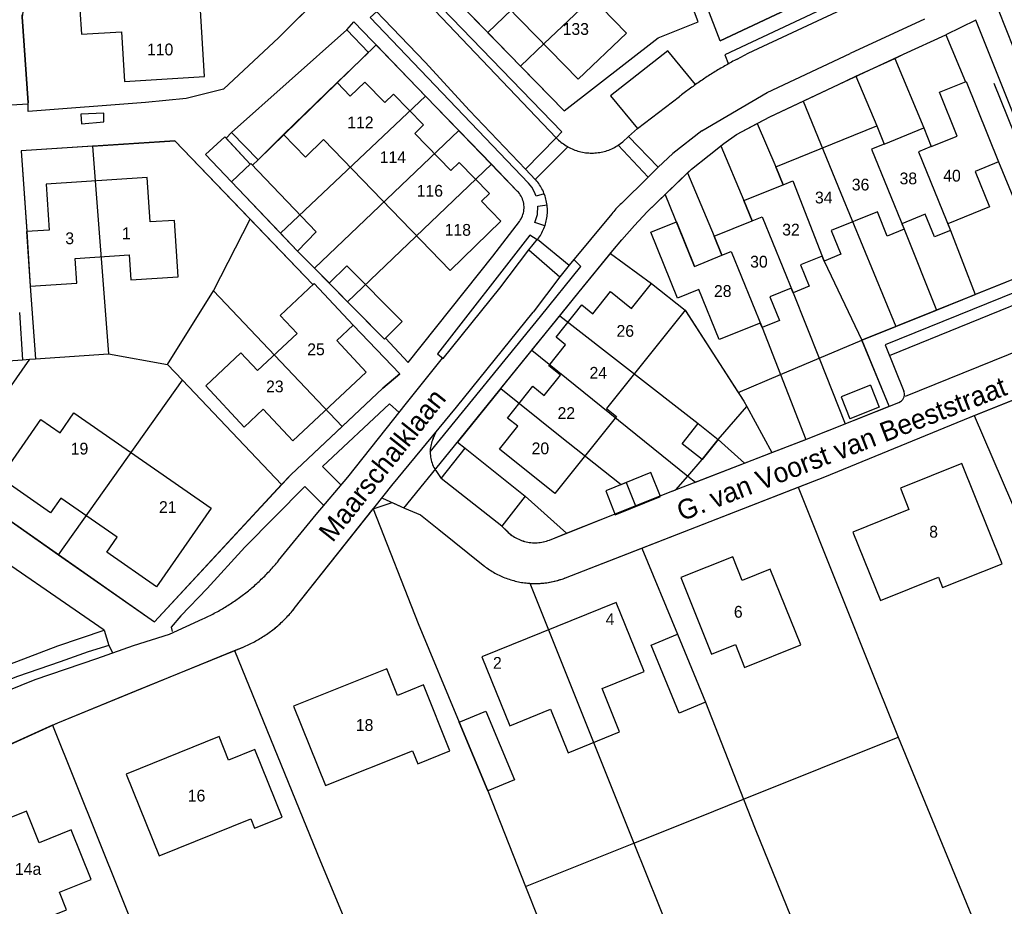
# Model space of a CAD drawing. Extents: x 123992 to 125854, y 449108 to 451911.
# Tile 24 of 175: x 125240 to 125365, y 449791 to 449903. Entities that reach past the tile are written whole.
import ezdxf
from ezdxf.enums import TextEntityAlignment as Align

# ---------------------------------------------------------------- set-up
doc = ezdxf.new("R2010")
doc.units = 0
for name, color, linetype in [('DEFAULT_0', 9, 'CONTINUOUS'), ('DEFAULT_113', 2, 'CONTINUOUS'), ('DEFAULT_117', 3, 'CONTINUOUS'), ('DEFAULT_21', 8, 'CONTINUOUS'), ('DEFAULT_4', 1, 'CONTINUOUS'), ('DEFAULT_6', 1, 'CONTINUOUS'), ('DEFAULT_79', 9, 'CONTINUOUS'), ('DEFAULT_80', 9, 'CONTINUOUS'), ('DEFAULT_99', 9, 'CONTINUOUS')]:
    doc.layers.add(name, color=color, linetype=linetype)

msp = doc.modelspace()

# ---------------------------------------------------------------- linework, layer by layer
at = {"layer": 'DEFAULT_0'}
msp.add_line((125326.03, 449872.015), (125322.321, 449881.168), dxfattribs=at)
at = {"layer": 'DEFAULT_21'}
for points in [[(125353.944, 449912.27), (125329.311, 449900.673), (125318.831, 449927.861), (125328.269, 449931.531), (125329.699, 449927.854), (125336.654, 449930.558), (125335.201, 449934.217), (125339.416, 449935.868), (125344.255, 449937.788), (125353.944, 449912.27)], [(125303.939, 449897.458), (125309.482, 449891.77), (125321.442, 449901.044), (125326.501, 449903.083), (125324.773, 449907.717), (125324.892, 449907.764), (125322.592, 449913.547)], [(125278.304, 449906.212), (125273.171, 449901.098), (125266.151, 449894.53), (125261.404, 449893.361), (125256.222, 449892.834), (125241.299, 449891.691), (125241.306, 449892.79), (125240.538, 449903.725), (125240.571, 449903.964)], [(125295.577, 449906.038), (125299.765, 449901.741)], [(125306.948, 449900.327), (125313.088, 449906.18)], [(125302.821, 449904.654), (125299.765, 449901.741)], [(125299.765, 449901.741), (125303.939, 449897.458)], [(125351.508, 449898.446), (125352.63, 449898.965), (125358.019, 449901.422), (125360.484, 449895.474), (125360.565, 449895.507), (125364.706, 449885.293), (125366.808, 449880.157)], [(125273.383, 449876.218), (125267.154, 449882.745), (125263.858, 449886.22), (125266.307, 449888.49), (125269.53, 449885.011), (125269.619, 449885.096), (125269.835, 449884.869), (125270.549, 449885.55), (125285.574, 449900.158), (125291.852, 449893.655)], [(125306.948, 449900.327), (125303.939, 449897.458)], [(125346.577, 449896.167), (125351.508, 449898.446)], [(125351.508, 449898.446), (125355.197, 449889.6), (125356.152, 449887.243), (125354.522, 449886.582), (125358.575, 449876.586), (125361.726, 449868.432)], [(125339.856, 449893.017), (125344.428, 449895.173), (125346.577, 449896.167)], [(125346.577, 449896.167), (125349.207, 449889.853), (125350.141, 449887.551), (125348.561, 449886.911), (125352.688, 449876.728), (125356.823, 449866.463)], [(125273.383, 449876.218), (125291.852, 449893.655)], [(125291.852, 449893.655), (125296.07, 449889.284)], [(125333.993, 449890.154), (125335.625, 449891.022), (125339.856, 449893.017)], [(125339.856, 449893.017), (125344.666, 449881.315), (125351.632, 449864.378)], [(125329.396, 449887.334), (125329.763, 449887.628), (125331.383, 449888.766), (125333.993, 449890.154)], [(125333.993, 449890.154), (125336.388, 449884.656), (125337.306, 449882.393), (125338.53, 449882.874), (125342.282, 449873.314), (125342.535, 449872.689), (125347.313, 449862.643)], [(125277.737, 449871.777), (125296.07, 449889.284)], [(125296.07, 449889.284), (125300.217, 449884.987)], [(125249.48, 449887.28), (125240.447, 449886.68), (125241.139, 449876.431), (125241.576, 449869.484), (125242.249, 449860.247)], [(125249.48, 449887.28), (125259.968, 449887.977), (125269.552, 449878)], [(125249.48, 449887.28), (125251.553, 449860.894)], [(125325.132, 449883.882), (125325.641, 449884.374), (125327.922, 449886.151), (125329.396, 449887.334)], [(125329.396, 449887.334), (125332.326, 449880.374), (125333.369, 449877.801), (125334.657, 449878.323), (125338.579, 449868.646), (125341.88, 449860.341)], [(125281.94, 449867.498), (125300.217, 449884.987)], [(125300.217, 449884.987), (125303.549, 449881.535)], [(125315.352, 449873.649), (125315.657, 449874.021), (125316.816, 449875.389), (125318.417, 449877.187), (125320.018, 449878.943), (125325.132, 449883.882)], [(125325.132, 449883.882), (125328.527, 449875.839), (125329.505, 449873.424), (125330.703, 449873.91), (125334.627, 449864.234), (125336.961, 449858.256)], [(125303.775, 449877.734), (125303.89, 449877.897), (125303.994, 449878.068), (125304.086, 449878.246), (125304.166, 449878.429), (125304.233, 449878.617), (125304.287, 449878.81), (125304.328, 449879.006), (125304.355, 449879.204), (125304.368, 449879.403), (125304.368, 449879.603), (125304.355, 449879.803), (125304.327, 449880.001), (125304.287, 449880.197), (125304.233, 449880.389), (125304.166, 449880.578), (125304.086, 449880.761), (125303.994, 449880.938), (125303.89, 449881.109), (125303.774, 449881.272), (125303.648, 449881.427), (125303.549, 449881.535)], [(125264.901, 449868.92), (125269.552, 449878)], [(125269.552, 449878), (125277.534, 449869.69), (125277.67, 449869.817), (125282.624, 449864.532), (125288.586, 449858.358), (125286.434, 449856.514), (125281.256, 449851.66)], [(125281.94, 449867.498), (125286.637, 449862.758), (125286.752, 449862.872), (125289.615, 449859.81), (125300.42, 449873.31), (125303.775, 449877.734)], [(125273.383, 449876.218), (125275.561, 449873.947), (125277.737, 449871.777)], [(125308.909, 449865.746), (125311.368, 449868.784), (125315.352, 449873.649)], [(125315.352, 449873.649), (125320.595, 449869.854), (125324.863, 449866.442), (125331.604, 449855.987)], [(125369.894, 449872.619), (125370.213, 449871.841), (125361.726, 449868.432)], [(125277.737, 449871.777), (125279.608, 449869.877), (125281.94, 449867.498)], [(125259.05, 449859.553), (125264.901, 449868.92)], [(125264.901, 449868.92), (125281.256, 449851.66)], [(125356.823, 449866.463), (125361.726, 449868.432)], [(125240.235, 449866.16), (125240.612, 449860.133)], [(125351.632, 449864.378), (125356.823, 449866.463)], [(125305.35, 449861.347), (125308.909, 449865.746)], [(125308.909, 449865.746), (125326.511, 449852.03), (125329.039, 449850.025)], [(125347.313, 449862.643), (125351.632, 449864.378)], [(125341.88, 449860.341), (125347.313, 449862.643)], [(125350.782, 449854.228), (125347.313, 449862.643)], [(125301.428, 449856.501), (125305.229, 449861.198), (125305.35, 449861.347)], [(125305.35, 449861.347), (125325.185, 449845.36)], [(125217.588, 449858.532), (125240.612, 449860.133)], [(125231.065, 449845.259), (125233.265, 449848.304), (125237.192, 449854.093), (125241.536, 449860.197)], [(125240.612, 449860.133), (125241.536, 449860.197)], [(125241.536, 449860.197), (125242.249, 449860.247)], [(125242.249, 449860.247), (125251.553, 449860.894)], [(125251.553, 449860.894), (125259.05, 449859.553)], [(125336.961, 449858.256), (125341.88, 449860.341)], [(125341.88, 449860.341), (125345.191, 449852.008)], [(125259.05, 449859.553), (125260.944, 449857.557)], [(125361.586, 449853.037), (125375.586, 449858.635), (125387.965, 449844.248)], [(125245.189, 449835.37), (125260.944, 449857.557)], [(125260.944, 449857.557), (125273.551, 449844.272)], [(125331.604, 449855.987), (125336.961, 449858.256)], [(125336.961, 449858.256), (125340.178, 449850.017)], [(125301.428, 449856.501), (125295.909, 449849.681), (125296.881, 449848.894), (125304.498, 449842.791)], [(125301.428, 449856.501), (125308.733, 449850.6), (125316.71, 449844.27), (125317.37, 449844.537), (125318.562, 449841.585)], [(125331.604, 449855.987), (125332.329, 449854.863), (125332.687, 449854.203)], [(125329.039, 449850.025), (125332.687, 449854.203)], [(125332.687, 449854.203), (125335.866, 449848.343)], [(125345.191, 449852.008), (125350.782, 449854.228)], [(125339.214, 449843.94), (125342.616, 449845.262), (125361.095, 449852.841), (125361.586, 449853.037)], [(125361.586, 449853.037), (125370.977, 449831.312)], [(125273.551, 449844.272), (125274.726, 449845.538), (125281.256, 449851.66)], [(125340.178, 449850.017), (125340.275, 449850.055), (125345.191, 449852.008)], [(125325.185, 449845.36), (125327, 449847.454), (125329.039, 449850.025)], [(125329.039, 449850.025), (125332.415, 449847.004)], [(125335.866, 449848.343), (125340.178, 449850.017)], [(125332.415, 449847.004), (125335.866, 449848.343)], [(125325.185, 449845.36), (125326.159, 449844.575), (125332.415, 449847.004)], [(125231.065, 449845.259), (125245.189, 449835.37)], [(125318.562, 449841.585), (125322.757, 449843.254), (125323.666, 449843.607), (125325.185, 449845.36)], [(125245.189, 449835.37), (125257.368, 449826.844), (125273.551, 449844.272)], [(125319.36, 449836.216), (125325.525, 449838.621), (125339.214, 449843.94)], [(125339.214, 449843.94), (125349.295, 449818.689), (125351.957, 449812.192)], [(125304.498, 449842.791), (125301.535, 449839.013), (125302.22, 449838.334)], [(125304.498, 449842.791), (125309.755, 449838.082)], [(125275.157, 449828.525), (125285.198, 449841.188)], [(125285.198, 449841.188), (125287.591, 449841.988), (125289.174, 449841.269), (125291.207, 449840.417), (125293.534, 449838.564), (125299.164, 449834.042)], [(125285.198, 449841.188), (125290.918, 449826.605), (125296.107, 449814.061), (125299.753, 449805.341), (125304.557, 449793.195)], [(125309.755, 449838.082), (125318.562, 449841.585)], [(125302.22, 449838.334), (125302.365, 449838.196), (125302.515, 449838.064), (125302.67, 449837.938), (125302.83, 449837.818), (125302.995, 449837.705), (125303.165, 449837.598), (125303.338, 449837.499), (125303.515, 449837.406), (125303.696, 449837.32), (125303.88, 449837.242), (125304.067, 449837.171), (125304.256, 449837.107), (125304.448, 449837.051), (125304.642, 449837.003), (125304.838, 449836.962), (125305.035, 449836.929), (125305.234, 449836.904), (125305.433, 449836.887), (125305.633, 449836.878), (125305.833, 449836.877), (125306.033, 449836.884), (125306.232, 449836.899), (125306.431, 449836.922), (125306.628, 449836.952), (125306.825, 449836.991), (125307.019, 449837.037), (125307.212, 449837.091), (125307.402, 449837.152), (125307.59, 449837.221), (125307.62, 449837.233)], [(125307.62, 449837.233), (125309.755, 449838.082)], [(125309.656, 449832.431), (125319.36, 449836.216)], [(125319.36, 449836.216), (125323.891, 449825.263), (125327.444, 449816.611), (125332.278, 449804.298)], [(125299.164, 449834.042), (125299.321, 449833.918), (125299.481, 449833.798), (125299.642, 449833.68), (125299.806, 449833.565), (125299.972, 449833.454), (125300.14, 449833.345), (125300.31, 449833.24), (125300.482, 449833.138), (125300.656, 449833.04), (125300.832, 449832.944), (125301.01, 449832.852), (125301.189, 449832.763), (125301.37, 449832.678), (125301.552, 449832.596), (125301.736, 449832.518), (125301.922, 449832.443), (125302.108, 449832.371), (125302.297, 449832.303), (125302.486, 449832.239), (125302.676, 449832.178), (125302.868, 449832.121), (125303.061, 449832.067), (125303.254, 449832.017), (125303.449, 449831.971), (125303.644, 449831.928), (125303.841, 449831.89), (125304.037, 449831.854), (125304.235, 449831.823), (125304.433, 449831.795), (125304.632, 449831.771), (125304.831, 449831.751), (125305.03, 449831.734), (125305.088, 449831.73)], [(125305.088, 449831.73), (125305.288, 449831.718), (125305.488, 449831.711), (125305.687, 449831.707), (125305.887, 449831.706), (125306.087, 449831.71), (125306.287, 449831.717), (125306.487, 449831.728), (125306.686, 449831.743), (125306.886, 449831.762), (125307.084, 449831.784), (125307.283, 449831.81), (125307.48, 449831.84), (125307.678, 449831.873), (125307.874, 449831.911), (125308.07, 449831.952), (125308.265, 449831.996), (125308.459, 449832.044), (125308.652, 449832.096), (125308.844, 449832.152), (125309.035, 449832.211), (125309.225, 449832.274), (125309.414, 449832.34), (125309.601, 449832.41), (125309.656, 449832.431)], [(125305.088, 449831.73), (125315.618, 449805.479), (125318.338, 449798.712)], [(125268.643, 449823.634), (125268.828, 449823.711), (125269.011, 449823.79), (125269.194, 449823.871), (125269.376, 449823.955), (125269.556, 449824.041), (125269.736, 449824.129), (125269.914, 449824.219), (125270.092, 449824.312), (125270.268, 449824.407), (125270.443, 449824.503), (125270.616, 449824.603), (125270.789, 449824.704), (125270.96, 449824.807), (125271.13, 449824.913), (125271.299, 449825.02), (125271.466, 449825.13), (125271.632, 449825.242), (125271.796, 449825.356), (125271.959, 449825.472), (125272.121, 449825.59), (125272.281, 449825.71), (125272.439, 449825.831), (125272.596, 449825.955), (125272.752, 449826.081), (125272.906, 449826.209), (125273.058, 449826.338), (125273.209, 449826.47), (125273.358, 449826.603), (125273.505, 449826.739), (125273.651, 449826.876), (125273.795, 449827.014), (125273.937, 449827.155), (125274.077, 449827.297), (125274.216, 449827.442), (125274.353, 449827.587), (125274.488, 449827.735), (125274.621, 449827.884), (125274.752, 449828.035), (125274.882, 449828.187), (125275.009, 449828.341), (125275.135, 449828.497), (125275.157, 449828.525)], [(125267.569, 449823.195), (125268.643, 449823.634)], [(125244.425, 449813.713), (125245.087, 449814.014), (125267.569, 449823.195)], [(125267.569, 449823.195), (125278.501, 449796.392), (125283.068, 449785.385)], [(125244.425, 449813.713), (125225.437, 449805.089), (125235.351, 449780.599), (125246.84, 449751.871), (125266.126, 449759.569)], [(125244.425, 449813.713), (125255.962, 449784.985), (125259.588, 449775.918)], [(125332.278, 449804.298), (125351.957, 449812.192)], [(125351.957, 449812.192), (125361.548, 449788.785)], [(125318.338, 449798.712), (125326.502, 449801.981), (125332.278, 449804.298)], [(125332.278, 449804.298), (125333.761, 449800.522), (125341.73, 449780.915)], [(125304.557, 449793.195), (125318.338, 449798.712)], [(125318.338, 449798.712), (125327.738, 449775.33)], [(125304.557, 449793.195), (125306.192, 449789.062)]]:
    msp.add_lwpolyline(points, dxfattribs=at)
at = {"layer": 'DEFAULT_4'}
for points in [[(125317.401, 449901.657), (125311.261, 449895.803), (125285.815, 449921.857), (125287.255, 449923.216), (125284.814, 449926.111), (125281.773, 449932.142), (125281.153, 449931.862), (125267.327, 449959.061), (125274.868, 449963.04), (125288.933, 449935.582), (125287.273, 449934.822), (125290.013, 449929.57), (125292.094, 449927.653), (125317.401, 449901.657)], [(125249.532, 449927.561), (125249.663, 449925.434), (125244.63, 449925.124), (125244.826, 449921.936), (125251.939, 449922.374), (125252.299, 449916.538), (125247.252, 449916.228), (125247.442, 449913.142), (125257.392, 449913.755), (125257.753, 449907.899), (125252.814, 449907.595), (125252.974, 449904.988), (125247.887, 449904.675), (125248.081, 449901.504), (125253.17, 449901.818), (125253.559, 449895.504), (125263.761, 449896.133), (125263.199, 449905.27), (125268.132, 449905.574)], [(125273.803, 449888.776), (125280.605, 449895.365)], [(125280.605, 449895.365), (125282.275, 449893.641)], [(125282.275, 449893.641), (125284.135, 449895.443), (125286.668, 449892.828), (125287.792, 449893.917), (125291.603, 449889.984), (125290.492, 449888.908), (125295.058, 449884.194), (125296.117, 449885.219), (125299.957, 449881.255), (125298.953, 449880.282), (125301.418, 449877.737)], [(125336.388, 449884.656), (125349.207, 449889.853), (125350.141, 449887.551), (125355.197, 449889.6), (125356.152, 449887.243), (125359.437, 449888.575), (125357.183, 449894.136), (125360.565, 449895.507), (125364.706, 449885.293)], [(125273.803, 449888.776), (125276.593, 449885.896)], [(125276.593, 449885.896), (125278.887, 449888.118)], [(125301.418, 449877.737), (125294.983, 449871.503), (125278.887, 449888.118)], [(125364.706, 449885.293), (125361.735, 449884.089), (125363.568, 449879.57), (125358.241, 449877.41), (125358.575, 449876.586), (125356.558, 449875.769), (125355.392, 449878.646), (125352.402, 449877.434), (125352.688, 449876.728), (125350.553, 449875.863), (125349.307, 449878.937), (125343.434, 449876.556), (125344.653, 449873.548), (125342.535, 449872.689), (125342.282, 449873.314), (125339.525, 449872.197), (125340.628, 449869.477), (125338.579, 449868.646), (125338.331, 449869.257), (125335.607, 449868.153), (125336.833, 449865.128), (125334.627, 449864.234), (125334.393, 449864.81), (125329.186, 449862.699), (125326.603, 449869.07), (125323.887, 449867.97), (125320.484, 449876.364), (125323.734, 449877.681), (125326.03, 449872.015), (125329.505, 449873.424), (125328.527, 449875.839), (125333.369, 449877.801), (125332.326, 449880.374), (125337.306, 449882.393), (125336.388, 449884.656)], [(125260.385, 449870.701), (125259.912, 449877.861), (125256.819, 449877.657), (125256.447, 449883.299), (125243.588, 449882.45), (125243.973, 449876.618), (125241.117, 449876.43), (125241.576, 449869.484), (125247.498, 449869.875), (125247.289, 449873.031), (125254.153, 449873.484), (125254.363, 449870.303), (125260.385, 449870.701)], [(125284.298, 449858.583), (125274.977, 449849.846), (125271.209, 449853.866), (125268.787, 449851.596), (125263.891, 449856.819), (125268.364, 449861.012), (125270.468, 449858.768), (125275.507, 449863.492), (125273.363, 449865.78), (125277.67, 449869.817), (125282.624, 449864.532), (125280.547, 449862.585), (125284.298, 449858.583)], [(125324.863, 449866.442), (125314.861, 449853.931), (125316.11, 449852.932), (125308.283, 449843.142), (125301.23, 449848.78), (125303.564, 449851.7), (125302.268, 449852.735), (125305.496, 449856.773), (125306.947, 449855.613), (125308.99, 449858.168), (125307.503, 449859.356), (125309.661, 449862.055), (125308.454, 449863.02), (125311.72, 449867.105), (125313.115, 449865.99), (125315.366, 449868.806), (125318.044, 449866.664), (125320.595, 449869.854), (125324.863, 449866.442)], [(125348.408, 449856.898), (125344.67, 449855.42)], [(125348.408, 449856.898), (125349.511, 449854.108)], [(125344.67, 449855.42), (125345.773, 449852.63)], [(125349.511, 449854.108), (125345.773, 449852.63)], [(125264.57, 449841.295), (125257.631, 449831.296), (125251.303, 449835.687), (125252.617, 449837.58), (125245.458, 449842.548), (125244.175, 449840.698), (125237.782, 449845.134), (125242.933, 449852.556), (125245.376, 449850.861), (125247.134, 449853.395), (125264.57, 449841.295)], [(125365.164, 449834.224), (125360.045, 449846.978), (125352.217, 449843.837), (125353.314, 449841.105), (125346.182, 449838.243), (125349.675, 449829.541), (125357.063, 449832.506), (125357.594, 449831.186), (125365.164, 449834.224)], [(125339.548, 449823.921), (125335.673, 449833.526), (125332.118, 449832.092), (125330.899, 449835.115), (125324.295, 449832.451), (125328.215, 449822.733), (125331.241, 449823.954), (125332.415, 449821.044), (125339.548, 449823.921)], [(125319.644, 449820.505), (125316.087, 449829.311), (125298.992, 449822.405), (125302.544, 449813.614), (125307.753, 449815.718), (125309.982, 449810.202), (125316.524, 449812.844), (125314.302, 449818.347), (125319.644, 449820.505)], [(125294.936, 449810.439), (125291.581, 449818.813), (125288.26, 449817.483), (125286.913, 449820.845), (125275.075, 449816.104), (125279.116, 449806.016), (125290.188, 449810.451), (125290.849, 449808.802), (125294.936, 449810.439)], [(125273.601, 449802.004), (125270.127, 449810.618), (125266.785, 449809.271), (125265.585, 449812.246), (125253.77, 449807.481), (125257.959, 449797.094), (125269.631, 449801.802), (125270.116, 449800.599), (125273.601, 449802.004)], [(125249.319, 449794.065), (125246.783, 449800.397), (125242.705, 449798.764), (125241.101, 449802.77), (125233.783, 449799.839), (125238.811, 449787.283), (125246.198, 449790.241), (125245.31, 449792.46), (125249.319, 449794.065)]]:
    msp.add_lwpolyline(points, dxfattribs=at)
at = {"layer": 'DEFAULT_6'}
for points in [[(125277.921, 449876.396), (125275.555, 449873.941), (125267.154, 449882.745), (125269.619, 449885.096), (125277.921, 449876.396)], [(125288.886, 449864.987), (125286.637, 449862.758), (125279.595, 449869.864), (125281.844, 449872.092), (125288.886, 449864.987)], [(125329.039, 449850.025), (125327, 449847.454), (125324.472, 449849.458), (125326.511, 449852.03), (125329.039, 449850.025)], [(125321.718, 449842.775), (125320.495, 449845.8), (125314.75, 449843.478), (125315.973, 449840.453), (125321.718, 449842.775)], [(125327.444, 449816.611), (125324.073, 449815.226), (125320.52, 449823.879), (125323.891, 449825.263), (125327.444, 449816.611)], [(125303.168, 449806.769), (125299.753, 449805.341), (125296.107, 449814.061), (125299.522, 449815.489), (125303.168, 449806.769)]]:
    msp.add_lwpolyline(points, dxfattribs=at)
at = {"layer": 'DEFAULT_79'}
for points in [[(125317.654, 449888.522), (125321.436, 449884.602)], [(125308.461, 449888.33), (125304.566, 449884.351)], [(125316.335, 449887.403), (125320.144, 449883.341)], [(125309.934, 449887.225), (125305.805, 449883.066)], [(125306.098, 449875.452), (125310.101, 449872.165)], [(125304.987, 449874.106), (125308.938, 449870.678)]]:
    msp.add_lwpolyline(points, dxfattribs=at)
at = {"layer": 'DEFAULT_80'}
for points in [[(125247.442, 449913.142), (125239.958, 449912.78), (125240.622, 449904.324), (125240.538, 449903.725), (125241.306, 449892.79)], [(125324.902, 449866.38), (125332.329, 449854.863)]]:
    msp.add_lwpolyline(points, dxfattribs=at)
at = {"layer": 'DEFAULT_99'}
for points in [[(125329.311, 449900.673), (125353.944, 449912.27), (125344.255, 449937.788), (125339.416, 449935.868)], [(125260.098, 449937.092), (125264.949, 449927.708), (125266.092, 449925.283), (125267.693, 449922.495), (125270.105, 449918.263), (125272.145, 449915.273), (125274.881, 449911.839), (125279.27, 449907.174), (125273.171, 449901.098), (125266.151, 449894.53), (125261.404, 449893.361), (125256.222, 449892.834), (125241.299, 449891.691), (125241.306, 449892.69)], [(125329.311, 449900.672), (125318.831, 449927.861), (125324.056, 449929.893)], [(125373.471, 449882.509), (125364.685, 449904.618), (125368.806, 449905.319), (125395.826, 449918.094), (125406.186, 449922.873), (125409.968, 449915.923), (125419.393, 449900.086), (125414.314, 449898.056)], [(125280.813, 449917.686), (125281.193, 449918.065), (125309.183, 449889.093), (125308.461, 449888.33)], [(125284.82, 449917.076), (125309.482, 449891.77), (125321.442, 449901.044), (125326.501, 449903.083), (125324.78, 449907.697)], [(125283.616, 449914.436), (125308.461, 449888.33)], [(125280.328, 449909.938), (125291.778, 449897.955), (125297.451, 449891.839)], [(125354.987, 449909.976), (125354.563, 449910.506), (125329.903, 449898.89), (125330.353, 449897.696)], [(125331.466, 449898.357), (125332.863, 449899.091), (125352.965, 449908.534)], [(125306.945, 449881.217), (125305.904, 449880.943), (125305.642, 449881.538), (125305.341, 449882.084), (125304.951, 449882.571), (125284.816, 449903.625), (125285.636, 449904.404)], [(125281.855, 449902.062), (125282.741, 449903.095), (125303.548, 449881.536)], [(125355.268, 449903.428), (125345.819, 449899.076)], [(125380.355, 449884.986), (125373.651, 449882.51), (125370.61, 449881.27), (125361.825, 449903.298), (125358.004, 449901.459), (125360.487, 449895.468)], [(125220.434, 449901.695), (125221.224, 449891.478), (125241.325, 449892.65)], [(125280.605, 449895.365), (125284.596, 449899.208), (125281.855, 449902.062), (125267.194, 449889.027)], [(125315.67, 449874.01), (125316.816, 449875.389), (125318.417, 449877.187), (125320.018, 449878.943), (125325.641, 449884.374), (125327.922, 449886.151), (125329.763, 449887.628), (125331.383, 449888.766), (125333.524, 449889.904), (125335.625, 449891.022), (125344.428, 449895.173), (125352.63, 449898.965), (125358.012, 449901.419)], [(125177.519, 449900.258), (125181.234, 449888.177), (125187.621, 449868.312), (125188.09, 449866.631), (125188.758, 449864.929), (125198.368, 449842.487), (125204.076, 449828.783), (125212.312, 449810.206), (125218.328, 449812.886), (125224.584, 449815.663), (125231.963, 449818.794), (125238.978, 449821.446), (125245.071, 449823.786), (125250.963, 449825.766), (125233.606, 449837.727), (125230.36, 449833.492), (125222.857, 449838.894), (125226.025, 449843.351), (125217.187, 449849.241)], [(125326.173, 449895.118), (125322.662, 449899.407), (125315.343, 449893.69), (125318.783, 449889.518)], [(125335.284, 449894.098), (125345.819, 449899.076)], [(125331.466, 449898.357), (125331.289, 449898.264), (125331.113, 449898.169), (125330.937, 449898.074), (125330.761, 449897.979), (125330.586, 449897.882), (125330.411, 449897.785), (125330.237, 449897.687), (125330.063, 449897.589), (125329.889, 449897.489), (125329.716, 449897.389), (125329.543, 449897.289), (125329.371, 449897.187), (125329.199, 449897.085), (125329.027, 449896.982), (125328.856, 449896.878), (125328.686, 449896.774), (125328.515, 449896.669), (125328.346, 449896.563), (125328.176, 449896.457), (125328.007, 449896.35), (125327.839, 449896.242), (125327.671, 449896.133), (125327.503, 449896.024), (125327.336, 449895.914), (125327.17, 449895.804), (125327.004, 449895.692), (125326.838, 449895.58), (125326.673, 449895.468), (125326.508, 449895.354), (125326.344, 449895.24), (125326.18, 449895.125), (125326.016, 449895.01), (125325.854, 449894.894), (125325.691, 449894.777), (125325.529, 449894.66), (125325.368, 449894.542), (125325.207, 449894.423), (125325.047, 449894.303), (125324.887, 449894.183), (125324.727, 449894.063), (125324.568, 449893.941), (125324.41, 449893.819), (125324.252, 449893.696), (125324.134, 449893.604)], [(125364.103, 449895.299), (125370.175, 449880.291)], [(125318.783, 449889.518), (125324.134, 449893.604)], [(125326.964, 449889.241), (125335.284, 449894.098)], [(125250.935, 449891.469), (125248.034, 449891.368), (125248.107, 449890.129), (125250.927, 449890.37), (125250.935, 449891.469)], [(125304.566, 449884.351), (125297.451, 449891.839)], [(125269.526, 449885.016), (125266.489, 449888.293), (125267.194, 449889.027), (125270.549, 449885.55), (125273.803, 449888.776)], [(125316.335, 449887.403), (125316.933, 449887.846), (125317.654, 449888.522)], [(125317.654, 449888.522), (125318.783, 449889.518)], [(125326.964, 449889.241), (125323.275, 449886.369), (125321.436, 449884.602)], [(125277.534, 449869.69), (125259.968, 449887.977), (125240.447, 449886.68), (125241.157, 449876.486)], [(125308.461, 449888.33), (125308.606, 449888.192), (125308.755, 449888.059), (125308.908, 449887.93), (125309.064, 449887.805), (125309.224, 449887.684), (125309.386, 449887.568), (125309.553, 449887.457), (125309.722, 449887.35), (125309.894, 449887.248), (125309.934, 449887.225)], [(125309.934, 449887.225), (125310.109, 449887.128), (125310.287, 449887.038), (125310.468, 449886.953), (125310.652, 449886.873), (125310.838, 449886.8), (125311.027, 449886.733), (125311.217, 449886.673), (125311.41, 449886.618), (125311.604, 449886.57), (125311.799, 449886.528), (125311.996, 449886.492), (125312.194, 449886.463), (125312.393, 449886.441), (125312.592, 449886.424), (125312.792, 449886.415), (125312.992, 449886.412), (125313.192, 449886.415), (125313.391, 449886.425), (125313.591, 449886.441), (125313.789, 449886.464), (125313.987, 449886.493), (125314.184, 449886.529), (125314.379, 449886.571), (125314.573, 449886.62), (125314.766, 449886.674), (125314.956, 449886.735), (125315.145, 449886.802), (125315.331, 449886.876), (125315.514, 449886.955), (125315.695, 449887.04), (125315.873, 449887.131), (125316.048, 449887.228), (125316.22, 449887.33), (125316.335, 449887.403)], [(125263.858, 449886.22), (125267.154, 449882.745)], [(125305.805, 449883.066), (125304.566, 449884.351)], [(125321.436, 449884.602), (125320.144, 449883.341)], [(125306.098, 449875.452), (125306.218, 449875.612), (125306.332, 449875.776), (125306.441, 449875.944), (125306.544, 449876.115), (125306.642, 449876.29), (125306.733, 449876.468), (125306.818, 449876.649), (125306.898, 449876.832), (125306.97, 449877.019), (125307.037, 449877.207), (125307.097, 449877.398), (125307.151, 449877.59), (125307.198, 449877.785), (125307.239, 449877.981), (125307.273, 449878.178), (125307.3, 449878.376), (125307.32, 449878.575), (125307.334, 449878.774), (125307.341, 449878.974), (125307.342, 449879.174), (125307.335, 449879.374), (125307.322, 449879.574), (125307.302, 449879.773), (125307.276, 449879.971), (125307.242, 449880.168), (125307.203, 449880.364), (125307.156, 449880.559), (125307.103, 449880.751), (125307.044, 449880.942), (125306.978, 449881.131), (125306.905, 449881.318), (125306.827, 449881.502), (125306.742, 449881.683), (125306.652, 449881.861), (125306.555, 449882.036), (125306.452, 449882.208), (125306.344, 449882.376), (125306.23, 449882.54), (125306.111, 449882.701), (125305.986, 449882.857), (125305.856, 449883.009), (125305.805, 449883.066)], [(125320.144, 449883.341), (125316.74, 449880.017)], [(125303.774, 449877.732), (125303.889, 449877.895), (125303.993, 449878.066), (125304.086, 449878.244), (125304.165, 449878.427), (125304.232, 449878.615), (125304.287, 449878.808), (125304.327, 449879.004), (125304.355, 449879.202), (125304.368, 449879.401), (125304.368, 449879.601), (125304.355, 449879.801), (125304.328, 449879.999), (125304.287, 449880.194), (125304.233, 449880.387), (125304.166, 449880.575), (125304.087, 449880.759), (125303.995, 449880.936), (125303.891, 449881.107), (125303.775, 449881.271), (125303.649, 449881.426), (125303.548, 449881.536)], [(125350.853, 449860.687), (125371.273, 449869.004), (125373.395, 449863.652), (125374.295, 449863.953), (125377.715, 449863.655), (125379.575, 449864.354), (125380.316, 449865.613), (125379.575, 449867.07), (125376.173, 449875.28), (125375.212, 449877.436), (125370.53, 449881.17)], [(125307.026, 449877.175), (125305.745, 449877.607), (125306.064, 449878.605), (125306.144, 449879.664), (125307.295, 449879.828)], [(125316.74, 449880.017), (125316.595, 449879.88), (125316.452, 449879.74), (125316.311, 449879.597), (125316.173, 449879.452), (125316.038, 449879.305), (125315.906, 449879.155), (125315.776, 449879.003), (125315.648, 449878.849), (125315.524, 449878.693), (125315.514, 449878.68)], [(125315.514, 449878.68), (125310.101, 449872.165)], [(125286.752, 449862.872), (125289.615, 449859.81), (125300.42, 449873.31), (125303.774, 449877.732)], [(125306.031, 449875.371), (125305.105, 449875.968), (125293.347, 449860.902), (125294.107, 449860.303), (125301.282, 449869.222)], [(125304.987, 449874.106), (125306.098, 449875.452)], [(125376.213, 449875.3), (125369.892, 449872.62), (125370.213, 449871.841), (125347.313, 449862.643), (125350.754, 449854.295)], [(125275.567, 449873.952), (125279.62, 449869.889)], [(125289.102, 449841.301), (125294.798, 449848.308), (125311.368, 449868.784), (125315.657, 449874.021)], [(125301.282, 449869.222), (125304.987, 449874.106)], [(125292.433, 449848.449), (125306.467, 449865.641), (125311.607, 449871.996), (125310.706, 449872.874)], [(125310.101, 449872.165), (125308.938, 449870.678)], [(125379.635, 449867.091), (125375.014, 449865.071), (125372.514, 449871.023), (125350.293, 449862.025), (125352.657, 449856.17)], [(125308.938, 449870.678), (125305.527, 449866.18)], [(125275.16, 449828.529), (125287.552, 449844.157), (125295.795, 449854.096), (125305.527, 449866.18)], [(125219.991, 449849.427), (125227.014, 449844.683), (125228.649, 449846.95), (125257.368, 449826.844), (125274.726, 449845.538), (125286.434, 449856.514), (125288.586, 449858.358), (125282.624, 449864.532)], [(125352.854, 449855.534), (125373.315, 449863.792)], [(125273.167, 449834.618), (125277.951, 449840.462), (125281.962, 449845.232), (125286.84, 449851.375), (125289.421, 449854.637), (125294.017, 449860.362)], [(125309.656, 449832.431), (125325.525, 449838.621), (125342.616, 449845.262), (125361.095, 449852.841), (125376.796, 449859.119), (125379.576, 449858.721), (125405.065, 449828.549), (125403.188, 449816.684), (125403.528, 449816.205), (125406.789, 449815.867), (125407.409, 449816.366), (125409.406, 449829.91), (125422.827, 449833.851), (125437.408, 449838.171), (125465.189, 449846.453), (125470.337, 449838.256)], [(125352.04, 449854.728), (125352.218, 449854.818), (125352.378, 449854.938), (125352.512, 449855.086), (125352.619, 449855.255), (125352.693, 449855.441), (125352.732, 449855.636), (125352.735, 449855.836), (125352.702, 449856.033), (125352.657, 449856.17)], [(125307.621, 449837.233), (125322.757, 449843.254), (125340.275, 449850.055), (125352.04, 449854.728)], [(125288.472, 449853.437), (125287.281, 449854.53), (125278.731, 449846.591), (125281.103, 449844.211)], [(125292.799, 449850.122), (125292.722, 449849.937), (125292.654, 449849.749), (125292.594, 449849.558), (125292.544, 449849.365), (125292.503, 449849.169), (125292.472, 449848.972), (125292.45, 449848.773), (125292.437, 449848.573), (125292.433, 449848.373), (125292.44, 449848.174), (125292.455, 449847.974), (125292.48, 449847.776), (125292.514, 449847.579), (125292.558, 449847.384), (125292.611, 449847.191), (125292.673, 449847), (125292.744, 449846.813), (125292.823, 449846.63), (125292.911, 449846.451), (125293.008, 449846.275), (125293.113, 449846.105), (125293.151, 449846.047)], [(125292.799, 449850.122), (125293.149, 449850.906)], [(125293.817, 449845.056), (125296.881, 449848.894), (125304.498, 449842.791), (125301.535, 449839.013), (125293.817, 449845.056)], [(125293.151, 449846.047), (125293.817, 449845.056)], [(125278.819, 449841.695), (125276.515, 449844.048), (125268.886, 449836.323), (125264.094, 449831.078), (125260.712, 449827.603), (125259.503, 449826.151), (125259.639, 449825.591)], [(125286.362, 449842.546), (125289.174, 449841.269), (125291.207, 449840.417), (125293.534, 449838.564), (125299.164, 449834.042)], [(125301.535, 449839.013), (125302.218, 449838.336)], [(125302.218, 449838.336), (125302.363, 449838.198), (125302.513, 449838.066), (125302.668, 449837.94), (125302.828, 449837.82), (125302.993, 449837.707), (125303.162, 449837.6), (125303.336, 449837.5), (125303.513, 449837.408), (125303.694, 449837.322), (125303.877, 449837.243), (125304.064, 449837.172), (125304.254, 449837.108), (125304.446, 449837.052), (125304.64, 449837.004), (125304.836, 449836.963), (125305.033, 449836.93), (125305.231, 449836.905), (125305.431, 449836.888), (125305.63, 449836.879), (125305.83, 449836.878), (125306.03, 449836.884), (125306.23, 449836.899), (125306.428, 449836.922), (125306.626, 449836.952), (125306.822, 449836.99), (125307.017, 449837.036), (125307.21, 449837.09), (125307.4, 449837.151), (125307.588, 449837.22), (125307.621, 449837.233)], [(125263.547, 449827.216), (125263.729, 449827.299), (125263.91, 449827.384), (125264.09, 449827.47), (125264.27, 449827.558), (125264.449, 449827.647), (125264.628, 449827.737), (125264.806, 449827.829), (125264.983, 449827.922), (125265.159, 449828.016), (125265.335, 449828.111), (125265.51, 449828.208), (125265.684, 449828.306), (125265.858, 449828.406), (125266.031, 449828.506), (125266.203, 449828.608), (125266.374, 449828.712), (125266.544, 449828.816), (125266.714, 449828.922), (125266.883, 449829.029), (125267.051, 449829.138), (125267.218, 449829.247), (125267.385, 449829.358), (125267.55, 449829.47), (125267.715, 449829.584), (125267.879, 449829.698), (125268.042, 449829.814), (125268.204, 449829.931), (125268.366, 449830.049), (125268.526, 449830.169), (125268.685, 449830.289), (125268.844, 449830.411), (125269.002, 449830.534), (125269.159, 449830.658), (125269.314, 449830.784), (125269.469, 449830.91), (125269.623, 449831.038), (125269.776, 449831.167), (125269.928, 449831.297), (125270.079, 449831.428), (125270.229, 449831.56), (125270.378, 449831.693), (125270.526, 449831.828), (125270.673, 449831.963), (125270.82, 449832.1), (125270.965, 449832.238), (125271.108, 449832.377), (125271.251, 449832.516), (125271.393, 449832.657), (125271.534, 449832.799), (125271.674, 449832.943), (125271.813, 449833.087), (125271.95, 449833.232), (125272.087, 449833.378), (125272.222, 449833.525), (125272.356, 449833.673), (125272.49, 449833.823), (125272.622, 449833.973), (125272.753, 449834.124), (125272.882, 449834.276), (125273.011, 449834.429), (125273.139, 449834.583), (125273.167, 449834.618)], [(125299.164, 449834.042), (125299.321, 449833.918), (125299.481, 449833.797), (125299.642, 449833.68), (125299.806, 449833.565), (125299.972, 449833.454), (125300.14, 449833.345), (125300.31, 449833.24), (125300.482, 449833.138), (125300.656, 449833.039), (125300.832, 449832.944), (125301.009, 449832.852), (125301.189, 449832.763), (125301.37, 449832.678), (125301.552, 449832.596), (125301.736, 449832.517), (125301.921, 449832.442), (125302.108, 449832.371), (125302.296, 449832.303), (125302.486, 449832.239), (125302.676, 449832.178), (125302.868, 449832.121), (125303.061, 449832.067), (125303.254, 449832.017), (125303.449, 449831.971), (125303.644, 449831.928), (125303.84, 449831.889), (125304.037, 449831.854), (125304.235, 449831.823), (125304.433, 449831.795), (125304.631, 449831.771), (125304.83, 449831.751), (125305.03, 449831.734), (125305.229, 449831.722), (125305.429, 449831.713), (125305.629, 449831.708), (125305.829, 449831.706), (125306.029, 449831.709), (125306.229, 449831.715), (125306.429, 449831.725), (125306.628, 449831.738), (125306.827, 449831.756), (125307.026, 449831.777), (125307.225, 449831.802), (125307.423, 449831.831), (125307.62, 449831.863), (125307.817, 449831.899), (125308.013, 449831.939), (125308.208, 449831.983), (125308.402, 449832.03), (125308.596, 449832.081), (125308.788, 449832.135), (125308.979, 449832.193), (125309.17, 449832.255), (125309.359, 449832.32), (125309.547, 449832.389), (125309.656, 449832.431)], [(125268.636, 449823.631), (125268.821, 449823.708), (125269.004, 449823.787), (125269.187, 449823.868), (125269.369, 449823.951), (125269.55, 449824.037), (125269.729, 449824.125), (125269.908, 449824.216), (125270.085, 449824.308), (125270.261, 449824.403), (125270.436, 449824.5), (125270.61, 449824.599), (125270.782, 449824.7), (125270.954, 449824.803), (125271.124, 449824.909), (125271.292, 449825.016), (125271.459, 449825.126), (125271.625, 449825.237), (125271.79, 449825.351), (125271.953, 449825.467), (125272.114, 449825.585), (125272.275, 449825.705), (125272.433, 449825.827), (125272.59, 449825.95), (125272.746, 449826.076), (125272.9, 449826.204), (125273.052, 449826.333), (125273.203, 449826.465), (125273.352, 449826.598), (125273.499, 449826.733), (125273.645, 449826.87), (125273.789, 449827.009), (125273.931, 449827.15), (125274.072, 449827.292), (125274.211, 449827.436), (125274.348, 449827.582), (125274.483, 449827.729), (125274.616, 449827.878), (125274.747, 449828.029), (125274.877, 449828.182), (125275.004, 449828.336), (125275.13, 449828.491), (125275.16, 449828.529)], [(125179.117, 449791.195), (125199.152, 449800.539), (125212.048, 449806.672), (125226.347, 449813.095), (125242.224, 449819.508), (125250.059, 449822.156), (125254.709, 449823.824), (125259.277, 449825.274), (125263.547, 449827.216)], [(125250.963, 449825.766), (125251.59, 449823.844), (125248.946, 449823.021), (125245.378, 449821.766), (125239.968, 449819.882), (125235.197, 449818.053), (125230.225, 449816.047), (125224.731, 449813.684), (125212.941, 449808.464), (125213.453, 449807.302)], [(125210.294, 449798.21), (125245.087, 449814.014), (125255.111, 449818.107), (125268.636, 449823.631)], [(125251.59, 449823.844), (125252.087, 449822.859)]]:
    msp.add_lwpolyline(points, dxfattribs=at)

# ---------------------------------------------------------------- texts
at = {"layer": 'DEFAULT_113'}
for s, p in [('133', (125310.95, 449902.181)), ('110', (125258.101, 449899.578)), ('112', (125283.562, 449890.308)), ('114', (125287.697, 449885.893)), ('38', (125353.231, 449883.189)), ('40', (125358.783, 449883.536)), ('116', (125292.393, 449881.618)), ('36', (125347.159, 449882.409)), ('34', (125342.474, 449880.76)), ('118', (125295.949, 449876.65)), ('32', (125338.31, 449876.683)), ('3', (125246.598, 449875.582)), ('1', (125253.804, 449876.217)), ('30', (125334.233, 449872.606)), ('28', (125329.635, 449868.876)), ('26', (125317.242, 449863.809)), ('25', (125277.916, 449861.471)), ('24', (125313.808, 449858.483)), ('23', (125272.684, 449856.753)), ('22', (125309.743, 449853.366)), ('19', (125247.851, 449848.847)), ('20', (125306.449, 449848.881)), ('21', (125259.069, 449841.416)), ('8', (125356.444, 449838.288)), ('6', (125331.606, 449828.108)), ('4', (125315.309, 449827.171)), ('2', (125300.975, 449821.615)), ('18', (125284.097, 449813.714)), ('16', (125262.73, 449804.748)), ('14a', (125241.31, 449795.427))]:
    msp.add_text(s, height=1.5, dxfattribs=at).set_placement(p, align=Align.MIDDLE_CENTER)
at = {"layer": 'DEFAULT_117'}
for s, rotation, p in [('G. van Voorst van Beeststraat', 21.22677, (125344.744, 449848.841)), ('Maarschalklaan', 51.53705, (125286.334, 449846.766))]:
    msp.add_text(s, height=2.5, rotation=rotation, dxfattribs=at).set_placement(p, align=Align.MIDDLE_CENTER)

doc.saveas('drawing.dxf')
